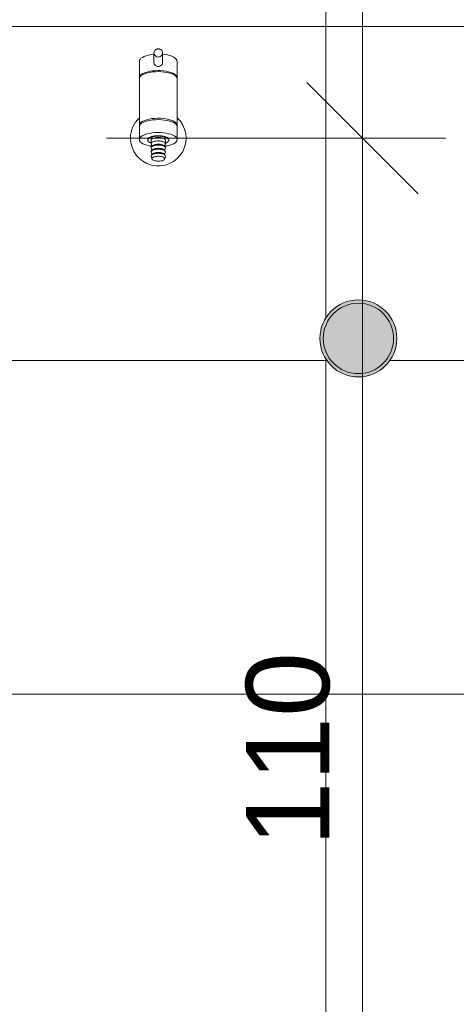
# Model space of a CAD drawing. Header units: metres. Extents: x -2.1 to 42.5, y -15.2 to 5.6.
# Tile 205 of 256: x 7.5 to 7.9, y 0.3 to 1.2. Entities that reach past the tile are written whole.
import ezdxf

# ---------------------------------------------------------------- set-up
doc = ezdxf.new("R2010")
doc.units = ezdxf.units.M
for name, color, linetype, lineweight in [('A-ANNO-DIMS', 7, 'Continuous', 9), ('A-ANNO-DIMS-50', 7, 'Continuous', 9), ('A-DETL-GENF', 7, 'Continuous', 5), ('A-WALL-PATT', 7, 'Continuous', 50), ('P-SANR-FIXT', 7, 'Continuous', 5)]:
    doc.layers.add(name, color=color, linetype=linetype, lineweight=lineweight)
doc.layers.add('A-DETL', color=7, linetype='Continuous', lineweight=5, true_color=0x00a600)
doc.styles.add('Arial', font='arial.ttf', dxfattribs={"height": 0.075})
doc.dimstyles.new('Com_linha__ref__contínua__-_Cor_Vermelha_Arial_1_5mm_2', dxfattribs={"dimscale": 0.3048, "dimtxt": 0.076519, "dimasz": 0.328084, "dimexe": 0.246063, "dimexo": 0.246063, "dimgap": 0.024606, "dimtad": 1, "dimdec": 1, "dimlfac": 100, "dimrnd": 0.1, "dimdsep": 46, "dimtxsty": 'Arial', "dimblk1": 'OBLIQUE', "dimblk2": 'OBLIQUE', "dimsah": 1, "dimcen": 0.09, "dimdle": 0.246063, "dimazin": 0, "dimtfac": 1, "dimtdec": 4, "dimtix": 1, "dimtmove": 0, "dimatfit": 3, "dimfxl": 1, "dimtvp": 1, "dimtolj": 1, "dimtzin": 0, "dimarcsym": 2})

# ---------------------------------------------------------------- blocks, each defined once
blk = doc.blocks.new('TORNEIRA ESFÉRICA PARA MÁQUINA DE LAVAR ROUPA - 1153_C_LNK_Cromado-1957128-C')
at = {"layer": 'P-SANR-FIXT'}
for p, q in [((7.60717, 1.15074), (7.60675, 1.14992)), ((7.60803, 1.15166), (7.60717, 1.15074)), ((7.60927, 1.15252), (7.60803, 1.15166)), ((7.61083, 1.1533), (7.60927, 1.15252)), ((7.6127, 1.15398), (7.61083, 1.1533)), ((7.61483, 1.15455), (7.6127, 1.15398)), ((7.61716, 1.15499), (7.61483, 1.15455)), ((7.61964, 1.15529), (7.61716, 1.15499)), ((7.61964, 1.15649), (7.61964, 1.14789)), ((7.62754, 1.14789), (7.62754, 1.15649)), ((7.62932, 1.15509), (7.62754, 1.15529)), ((7.63169, 1.15469), (7.62932, 1.15509)), ((7.63388, 1.15416), (7.63169, 1.15469)), ((7.63583, 1.15351), (7.63388, 1.15416)), ((7.63749, 1.15276), (7.63583, 1.15351)), ((7.63882, 1.15192), (7.63749, 1.15276)), ((7.6398, 1.15101), (7.63882, 1.15192)), ((7.64039, 1.15006), (7.6398, 1.15101)), ((7.64059, 1.14909), (7.64039, 1.15006)), ((7.60658, 1.14909), (7.60675, 1.14992)), ((7.60658, 1.14909), (7.60658, 1.13356)), ((7.64059, 1.13336), (7.64059, 1.14909)), ((7.64059, 1.13429), (7.64059, 1.14909)), ((7.60658, 1.13429), (7.60678, 1.13526)), ((7.60689, 1.13456), (7.60658, 1.13356)), ((7.60658, 1.13356), (7.60658, 1.09146)), ((7.60678, 1.13526), (7.60738, 1.13621)), ((7.60758, 1.13551), (7.60689, 1.13456)), ((7.60738, 1.13621), (7.60835, 1.13712)), ((7.60864, 1.1364), (7.60758, 1.13551)), ((7.60835, 1.13712), (7.60969, 1.13796)), ((7.61005, 1.13722), (7.60864, 1.1364)), ((7.60969, 1.13796), (7.61135, 1.13871)), ((7.61179, 1.13795), (7.61005, 1.13722)), ((7.61135, 1.13871), (7.61329, 1.13936)), ((7.6138, 1.13857), (7.61179, 1.13795)), ((7.61329, 1.13936), (7.61548, 1.13989)), ((7.61604, 1.13907), (7.6138, 1.13857)), ((7.61548, 1.13989), (7.61786, 1.14029)), ((7.61845, 1.13943), (7.61604, 1.13907)), ((7.61786, 1.14029), (7.62037, 1.14054)), ((7.62099, 1.13966), (7.61845, 1.13943)), ((7.62037, 1.14054), (7.62296, 1.14065)), ((7.6239, 1.13974), (7.62099, 1.13966)), ((7.62296, 1.14065), (7.62557, 1.14061)), ((7.6268, 1.13962), (7.6239, 1.13974)), ((7.62557, 1.14061), (7.62813, 1.14043)), ((7.62932, 1.13936), (7.6268, 1.13962)), ((7.62813, 1.14043), (7.63058, 1.1401)), ((7.63169, 1.13896), (7.62932, 1.13936)), ((7.63058, 1.1401), (7.63286, 1.13963)), ((7.63388, 1.13843), (7.63169, 1.13896)), ((7.63286, 1.13963), (7.63493, 1.13903)), ((7.63583, 1.13778), (7.63388, 1.13843)), ((7.63493, 1.13903), (7.63673, 1.13833)), ((7.63749, 1.13703), (7.63583, 1.13778)), ((7.63673, 1.13833), (7.63823, 1.13753)), ((7.63882, 1.13619), (7.63749, 1.13703)), ((7.63823, 1.13753), (7.63938, 1.13665)), ((7.6398, 1.13528), (7.63882, 1.13619)), ((7.63938, 1.13665), (7.64016, 1.13572)), ((7.64039, 1.13433), (7.6398, 1.13528)), ((7.64016, 1.13572), (7.64059, 1.13464)), ((7.64059, 1.13336), (7.64039, 1.13433)), ((7.64059, 1.09146), (7.64059, 1.13336)), ((7.64059, 1.09146), (7.64059, 1.13336)), ((7.61329, 1.09653), (7.61548, 1.09706)), ((7.61548, 1.09706), (7.61786, 1.09746)), ((7.61786, 1.09746), (7.62037, 1.09771)), ((7.62037, 1.09771), (7.62296, 1.09782)), ((7.62296, 1.09782), (7.62557, 1.09778)), ((7.62557, 1.09778), (7.62813, 1.0976)), ((7.62813, 1.0976), (7.63058, 1.09726)), ((7.63058, 1.09726), (7.63286, 1.0968)), ((7.60658, 1.09146), (7.60678, 1.09243)), ((7.60658, 1.09146), (7.60658, 1.09042)), ((7.60689, 1.09143), (7.60658, 1.09042)), ((7.60658, 1.09042), (7.60658, 1.07863)), ((7.60678, 1.09243), (7.60738, 1.09338)), ((7.60758, 1.09237), (7.60689, 1.09143)), ((7.60738, 1.09338), (7.60835, 1.09429)), ((7.60864, 1.09326), (7.60758, 1.09237)), ((7.60835, 1.09429), (7.60969, 1.09513)), ((7.61005, 1.09408), (7.60864, 1.09326)), ((7.60969, 1.09513), (7.61135, 1.09588)), ((7.61179, 1.09481), (7.61005, 1.09408)), ((7.61135, 1.09588), (7.61329, 1.09653)), ((7.6138, 1.09543), (7.61179, 1.09481)), ((7.61604, 1.09593), (7.6138, 1.09543)), ((7.61845, 1.0963), (7.61604, 1.09593)), ((7.62099, 1.09652), (7.61845, 1.0963)), ((7.6239, 1.0966), (7.62099, 1.09652)), ((7.6268, 1.09648), (7.6239, 1.0966)), ((7.62932, 1.09622), (7.6268, 1.09648)), ((7.63169, 1.09582), (7.62932, 1.09622)), ((7.63388, 1.09529), (7.63169, 1.09582)), ((7.63286, 1.0968), (7.63493, 1.0962)), ((7.63583, 1.09465), (7.63388, 1.09529)), ((7.63493, 1.0962), (7.63673, 1.0955)), ((7.63749, 1.09389), (7.63583, 1.09465)), ((7.63673, 1.0955), (7.63823, 1.0947)), ((7.63882, 1.09305), (7.63749, 1.09389)), ((7.63823, 1.0947), (7.63938, 1.09382)), ((7.6398, 1.09215), (7.63882, 1.09305)), ((7.63938, 1.09382), (7.64016, 1.09289)), ((7.64039, 1.0912), (7.6398, 1.09215)), ((7.64016, 1.09289), (7.64059, 1.09181)), ((7.64059, 1.09022), (7.64039, 1.0912)), ((7.64059, 1.09146), (7.64059, 1.09042)), ((7.64059, 1.07863), (7.64059, 1.09022)), ((7.64059, 1.07863), (7.64059, 1.09022)), ((7.60658, 1.07862), (7.60678, 1.07961)), ((7.60678, 1.07961), (7.60738, 1.08056)), ((7.60738, 1.08056), (7.60835, 1.08146)), ((7.60835, 1.08146), (7.60969, 1.0823)), ((7.60969, 1.0823), (7.61135, 1.08306)), ((7.61135, 1.08306), (7.61329, 1.0837)), ((7.61329, 1.0837), (7.61548, 1.08423)), ((7.61536, 1.08041), (7.61466, 1.07985)), ((7.61466, 1.07939), (7.61536, 1.07995)), ((7.61631, 1.08092), (7.61536, 1.08041)), ((7.61536, 1.07995), (7.61631, 1.08046)), ((7.61548, 1.08423), (7.61786, 1.08463)), ((7.61748, 1.08136), (7.61631, 1.08092)), ((7.61631, 1.08046), (7.61748, 1.0809)), ((7.61884, 1.08172), (7.61748, 1.08136)), ((7.61748, 1.0809), (7.61884, 1.08125)), ((7.61786, 1.08463), (7.62037, 1.08489)), ((7.61947, 1.08001), (7.61869, 1.07971)), ((7.62034, 1.08198), (7.61884, 1.08172)), ((7.61884, 1.08125), (7.62034, 1.08152)), ((7.62039, 1.08025), (7.61947, 1.08001)), ((7.62194, 1.08214), (7.62034, 1.08198)), ((7.62034, 1.08152), (7.62194, 1.08168)), ((7.62037, 1.08489), (7.62296, 1.085)), ((7.6214, 1.08042), (7.62039, 1.08025)), ((7.62248, 1.08053), (7.6214, 1.08042)), ((7.62359, 1.0822), (7.62194, 1.08214)), ((7.62194, 1.08168), (7.62359, 1.08173)), ((7.62359, 1.08057), (7.62248, 1.08053)), ((7.62296, 1.085), (7.62557, 1.08496)), ((7.62524, 1.08214), (7.62359, 1.0822)), ((7.62359, 1.08173), (7.62524, 1.08168)), ((7.6247, 1.08053), (7.62359, 1.08057)), ((7.62578, 1.08042), (7.6247, 1.08053)), ((7.62684, 1.08198), (7.62524, 1.08214)), ((7.62524, 1.08168), (7.62684, 1.08152)), ((7.62557, 1.08496), (7.62813, 1.08477)), ((7.62679, 1.08025), (7.62578, 1.08042)), ((7.6277, 1.08001), (7.62679, 1.08025)), ((7.62834, 1.08172), (7.62684, 1.08198)), ((7.62684, 1.08152), (7.62834, 1.08125)), ((7.62849, 1.07971), (7.6277, 1.08001)), ((7.62813, 1.08477), (7.63058, 1.08444)), ((7.6297, 1.08136), (7.62834, 1.08172)), ((7.62834, 1.08125), (7.6297, 1.0809)), ((7.63087, 1.08092), (7.6297, 1.08136)), ((7.6297, 1.0809), (7.63087, 1.08046)), ((7.63058, 1.08444), (7.63286, 1.08397)), ((7.63182, 1.08041), (7.63087, 1.08092)), ((7.63087, 1.08046), (7.63182, 1.07995)), ((7.63252, 1.07985), (7.63182, 1.08041)), ((7.63182, 1.07995), (7.63252, 1.07939)), ((7.63286, 1.08397), (7.63493, 1.08338)), ((7.63493, 1.08338), (7.63673, 1.08268)), ((7.63673, 1.08268), (7.63823, 1.08188)), ((7.63823, 1.08188), (7.63938, 1.081)), ((7.63938, 1.081), (7.64016, 1.08007)), ((7.64016, 1.08007), (7.64059, 1.07899)), ((7.6068, 1.07763), (7.60658, 1.07862)), ((7.6074, 1.07668), (7.6068, 1.07763)), ((7.60839, 1.07578), (7.6074, 1.07668)), ((7.60973, 1.07494), (7.60839, 1.07578)), ((7.6114, 1.07419), (7.60973, 1.07494)), ((7.61336, 1.07355), (7.6114, 1.07419)), ((7.61555, 1.07302), (7.61336, 1.07355)), ((7.61517, 1.07652), (7.61453, 1.07709)), ((7.61607, 1.07599), (7.61517, 1.07652)), ((7.61794, 1.07263), (7.61555, 1.07302)), ((7.61719, 1.07554), (7.61607, 1.07599)), ((7.61718, 1.07122), (7.61793, 1.06894)), ((7.61719, 1.07817), (7.61719, 1.0749)), ((7.61719, 1.0749), (7.61794, 1.07263)), ((7.61947, 1.07688), (7.61869, 1.07659)), ((7.61869, 1.07306), (7.61947, 1.07336)), ((7.61869, 1.07288), (7.61947, 1.07317)), ((7.62039, 1.07712), (7.61947, 1.07688)), ((7.61947, 1.07336), (7.62039, 1.0736)), ((7.61947, 1.07317), (7.62039, 1.07341)), ((7.61991, 1.07401), (7.62068, 1.07422)), ((7.61991, 1.0703), (7.62068, 1.07051)), ((7.6214, 1.0773), (7.62039, 1.07712)), ((7.62039, 1.0736), (7.6214, 1.07378)), ((7.62039, 1.07341), (7.6214, 1.07359)), ((7.62068, 1.07422), (7.62155, 1.07438)), ((7.62068, 1.07051), (7.62155, 1.07068)), ((7.62248, 1.07741), (7.6214, 1.0773)), ((7.6214, 1.07378), (7.62248, 1.07388)), ((7.6214, 1.07359), (7.62248, 1.0737)), ((7.62155, 1.07438), (7.62248, 1.07449)), ((7.62155, 1.07068), (7.62248, 1.07078)), ((7.62359, 1.07744), (7.62248, 1.07741)), ((7.62248, 1.07449), (7.62344, 1.07453)), ((7.62248, 1.07388), (7.62359, 1.07392)), ((7.62248, 1.0737), (7.62359, 1.07374)), ((7.62248, 1.07078), (7.62344, 1.07082)), ((7.62344, 1.07453), (7.6244, 1.07451)), ((7.62344, 1.07082), (7.6244, 1.0708)), ((7.6247, 1.07741), (7.62359, 1.07744)), ((7.62359, 1.07392), (7.6247, 1.07388)), ((7.62359, 1.07374), (7.6247, 1.0737)), ((7.6244, 1.07451), (7.62534, 1.07442)), ((7.6244, 1.0708), (7.62534, 1.07071)), ((7.62578, 1.0773), (7.6247, 1.07741)), ((7.6247, 1.07388), (7.62578, 1.07378)), ((7.6247, 1.0737), (7.62578, 1.07359)), ((7.62534, 1.07442), (7.62593, 1.07433)), ((7.62534, 1.07071), (7.62593, 1.07062)), ((7.62679, 1.07712), (7.62578, 1.0773)), ((7.62578, 1.07378), (7.62679, 1.0736)), ((7.62578, 1.07359), (7.62679, 1.07341)), ((7.62649, 1.07422), (7.62593, 1.07433)), ((7.62649, 1.07051), (7.62593, 1.07062)), ((7.62727, 1.07401), (7.62649, 1.07422)), ((7.62727, 1.0703), (7.62649, 1.07051)), ((7.6277, 1.07688), (7.62679, 1.07712)), ((7.62679, 1.0736), (7.6277, 1.07336)), ((7.62679, 1.07341), (7.6277, 1.07317)), ((7.6277, 1.07688), (7.62849, 1.07659)), ((7.6277, 1.07336), (7.62849, 1.07306)), ((7.6277, 1.07317), (7.62849, 1.07288)), ((7.62924, 1.07262), (7.62999, 1.0749)), ((7.62994, 1.07475), (7.62924, 1.07262)), ((7.62924, 1.07262), (7.63169, 1.07304)), ((7.63169, 1.07304), (7.62924, 1.07262)), ((7.63, 1.07122), (7.62925, 1.06894)), ((7.62999, 1.0749), (7.62999, 1.07817)), ((7.63087, 1.07588), (7.62999, 1.07554)), ((7.63182, 1.07639), (7.63087, 1.07588)), ((7.63169, 1.07304), (7.63388, 1.07356)), ((7.63388, 1.07356), (7.63169, 1.07304)), ((7.63252, 1.07695), (7.63182, 1.07639)), ((7.63388, 1.07356), (7.63583, 1.07421)), ((7.63583, 1.07421), (7.63388, 1.07356)), ((7.63583, 1.07421), (7.63749, 1.07497)), ((7.63749, 1.07497), (7.63583, 1.07421)), ((7.63749, 1.07497), (7.63882, 1.07581)), ((7.63882, 1.07581), (7.63749, 1.07497)), ((7.63882, 1.07581), (7.6398, 1.07671)), ((7.6398, 1.07671), (7.63882, 1.07581)), ((7.6398, 1.07671), (7.64039, 1.07766)), ((7.64039, 1.07766), (7.6398, 1.07671)), ((7.64039, 1.07766), (7.64059, 1.07863)), ((7.64059, 1.07863), (7.64039, 1.07766)), ((7.61718, 1.06751), (7.61793, 1.06523)), ((7.6172, 1.06378), (7.61777, 1.06129)), ((7.61869, 1.06936), (7.61947, 1.06965)), ((7.61869, 1.06917), (7.61947, 1.06947)), ((7.61869, 1.06565), (7.61947, 1.06594)), ((7.61869, 1.06546), (7.61947, 1.06576)), ((7.61946, 1.06303), (7.62024, 1.06328)), ((7.61947, 1.06965), (7.62039, 1.06989)), ((7.61947, 1.06947), (7.62039, 1.06971)), ((7.61947, 1.06594), (7.62039, 1.06618)), ((7.61947, 1.06576), (7.62039, 1.066)), ((7.61991, 1.06659), (7.62068, 1.0668)), ((7.62024, 1.06328), (7.62113, 1.06347)), ((7.62039, 1.06989), (7.6214, 1.07007)), ((7.62039, 1.06971), (7.6214, 1.06988)), ((7.62039, 1.06618), (7.6214, 1.06636)), ((7.62039, 1.066), (7.6214, 1.06617)), ((7.62068, 1.0668), (7.62155, 1.06697)), ((7.62113, 1.06347), (7.62209, 1.0636)), ((7.6214, 1.07007), (7.62248, 1.07018)), ((7.6214, 1.06988), (7.62248, 1.06999)), ((7.6214, 1.06636), (7.62248, 1.06647)), ((7.6214, 1.06617), (7.62248, 1.06628)), ((7.62155, 1.06697), (7.62248, 1.06707)), ((7.62209, 1.0636), (7.62309, 1.06366)), ((7.62248, 1.07018), (7.62359, 1.07021)), ((7.62248, 1.06999), (7.62359, 1.07003)), ((7.62248, 1.06707), (7.62344, 1.06711)), ((7.62248, 1.06647), (7.62359, 1.0665)), ((7.62248, 1.06628), (7.62359, 1.06632)), ((7.62309, 1.06366), (7.62411, 1.06366)), ((7.62344, 1.06711), (7.6244, 1.06709)), ((7.62359, 1.07021), (7.6247, 1.07018)), ((7.62359, 1.07003), (7.6247, 1.06999)), ((7.62359, 1.0665), (7.6247, 1.06647)), ((7.62359, 1.06632), (7.6247, 1.06628)), ((7.62411, 1.06366), (7.62511, 1.06359)), ((7.6244, 1.06709), (7.62534, 1.06701)), ((7.6247, 1.07018), (7.62578, 1.07007)), ((7.6247, 1.06999), (7.62578, 1.06988)), ((7.6247, 1.06647), (7.62578, 1.06636)), ((7.6247, 1.06628), (7.62578, 1.06617)), ((7.62511, 1.06359), (7.62607, 1.06346)), ((7.62534, 1.06701), (7.62623, 1.06686)), ((7.62578, 1.07007), (7.62679, 1.06989)), ((7.62578, 1.06988), (7.62679, 1.06971)), ((7.62578, 1.06636), (7.62679, 1.06618)), ((7.62578, 1.06617), (7.62679, 1.066)), ((7.62649, 1.0668), (7.62593, 1.06691)), ((7.62607, 1.06346), (7.62695, 1.06327)), ((7.62727, 1.06659), (7.62649, 1.0668)), ((7.62679, 1.06989), (7.6277, 1.06965)), ((7.62679, 1.06971), (7.6277, 1.06947)), ((7.62679, 1.06618), (7.6277, 1.06594)), ((7.62679, 1.066), (7.6277, 1.06576)), ((7.62695, 1.06327), (7.62773, 1.06303)), ((7.6277, 1.06965), (7.62849, 1.06936)), ((7.6277, 1.06947), (7.62849, 1.06917)), ((7.6277, 1.06594), (7.62849, 1.06565)), ((7.6277, 1.06576), (7.62849, 1.06546)), ((7.62925, 1.06523), (7.63, 1.06751)), ((7.62941, 1.06129), (7.62996, 1.06372)), ((7.62067, 1.05958), (7.61983, 1.0598)), ((7.62159, 1.05942), (7.62067, 1.05958)), ((7.62257, 1.05932), (7.62159, 1.05942)), ((7.62385, 1.05928), (7.62257, 1.05932)), ((7.62511, 1.05937), (7.62385, 1.05928)), ((7.62607, 1.0595), (7.62511, 1.05937)), ((7.62695, 1.05969), (7.62607, 1.0595)), ((7.62773, 1.05993), (7.62695, 1.05969))]:
    blk.add_line(p, q, dxfattribs=at)
for centre, radius, start, end in [((7.62359, 1.15605), 0.0041, 37.90496, 142.09504), ((7.62359, 1.15604), 0.0041, 37.90496, 142.09504), ((7.62301, 1.1565), 0.00337, 142.09504, 180), ((7.62301, 1.15649), 0.00337, 142.09504, 180), ((7.62301, 1.15649), 0.00337, 180, 217.90496), ((7.62359, 1.15694), 0.0041, 217.90496, 322.09504), ((7.62417, 1.1565), 0.00337, 358.90679, 37.90496), ((7.62417, 1.15649), 0.00337, 0, 37.90496), ((7.62417, 1.15649), 0.00337, 322.09504, 0), ((7.62301, 1.14789), 0.00337, 180, 256), ((7.62359, 1.14869), 0.00431, 251.11446, 288.88554), ((7.62417, 1.14789), 0.00337, 284, 0), ((7.62359, 1.08), 0.025, 132.85868, 180), ((7.62359, 1.08), 0.025, 180, 47.14132), ((7.61621, 1.07839), 0.00214, 136.79432, 185.87343), ((7.61561, 1.0782), 0.00152, 128.77652, 181.22348), ((7.61977, 1.07682), 0.00308, 110.53628, 135.46372), ((7.62741, 1.07682), 0.00308, 44.53628, 69.46372), ((7.63096, 1.07839), 0.00214, 354.12657, 43.20568), ((7.63157, 1.0782), 0.00152, 358.77652, 51.22348), ((7.61571, 1.0782), 0.00162, 181.22348, 223.46156), ((7.62358, 1.08011), 0.01027, 224.58462, 232.39321), ((7.61856, 1.07137), 0.00139, 135.46372, 185.95614), ((7.61845, 1.07123), 0.00127, 137.85978, 180.24484), ((7.61853, 1.07804), 0.00135, 135.46372, 174.44592), ((7.61853, 1.07492), 0.00135, 135.46372, 174.44592), ((7.61974, 1.07005), 0.00302, 110.53628, 137.85978), ((7.61977, 1.0737), 0.00308, 110.53628, 135.46372), ((7.61977, 1.07018), 0.00308, 110.53628, 135.46372), ((7.61997, 1.07165), 0.00219, 125.19748, 149.51904), ((7.62094, 1.07027), 0.00388, 105.52646, 125.13296), ((7.62623, 1.07027), 0.00388, 54.86704, 74.47354), ((7.6272, 1.07165), 0.00219, 30.43051, 54.80252), ((7.62741, 1.0737), 0.00308, 44.53628, 69.46372), ((7.62742, 1.07021), 0.00305, 44.53628, 69.46372), ((7.62743, 1.07005), 0.00302, 44.53628, 69.46372), ((7.62855, 1.07115), 0.00145, 2.69023, 44.53628), ((7.62858, 1.07135), 0.00143, 354.9516, 44.53628), ((7.62864, 1.07804), 0.00135, 5.55404, 44.53628), ((7.62864, 1.07492), 0.00135, 5.55404, 44.53628), ((7.6236, 1.08011), 0.01027, 307.57269, 315.42433), ((7.63147, 1.0782), 0.00162, 316.53844, 358.77652), ((7.61856, 1.06766), 0.00139, 135.46372, 185.95592), ((7.61856, 1.06395), 0.00139, 135.46372, 185.95592), ((7.61845, 1.06752), 0.00127, 137.85978, 180.24468), ((7.61845, 1.06381), 0.00127, 137.85978, 180.24468), ((7.61974, 1.06634), 0.00302, 110.53628, 137.85978), ((7.61974, 1.06263), 0.00302, 110.53628, 137.85978), ((7.61977, 1.06647), 0.00308, 110.53628, 135.46372), ((7.61977, 1.06276), 0.00308, 110.53628, 135.46372), ((7.61866, 1.06147), 0.000908, 138.49389, 191.09953), ((7.62044, 1.05989), 0.00329, 107.50611, 138.49389), ((7.61997, 1.06794), 0.00219, 125.19748, 149.51923), ((7.61997, 1.06424), 0.00219, 125.19748, 149.51899), ((7.62094, 1.06656), 0.00388, 105.52646, 125.13296), ((7.62094, 1.06285), 0.00388, 105.52644, 125.13296), ((7.62623, 1.06656), 0.00388, 54.86704, 74.47354), ((7.62623, 1.06285), 0.00388, 54.86704, 74.47354), ((7.62623, 1.06285), 0.00388, 54.86704, 74.47354), ((7.62674, 1.05989), 0.00329, 41.50611, 72.49389), ((7.6272, 1.06794), 0.00219, 30.43032, 54.80252), ((7.6272, 1.06424), 0.00219, 30.43056, 54.80252), ((7.62742, 1.0665), 0.00305, 44.53628, 69.46372), ((7.62743, 1.06634), 0.00302, 44.53628, 69.46372), ((7.62742, 1.06279), 0.00305, 44.53628, 69.46372), ((7.62743, 1.06263), 0.00302, 44.53628, 69.46372), ((7.62852, 1.06147), 0.000908, 348.90032, 41.50611), ((7.62855, 1.06744), 0.00145, 2.69023, 44.53628), ((7.62855, 1.06374), 0.00145, 2.69023, 44.53628), ((7.62858, 1.06764), 0.00143, 354.9516, 44.53628), ((7.62858, 1.06393), 0.00143, 354.9516, 44.53628), ((7.61927, 1.06178), 0.00156, 198.12169, 232.9904), ((7.62093, 1.06397), 0.00431, 232.9904, 255.30229), ((7.62627, 1.06397), 0.00431, 284.69771, 307.0096), ((7.62792, 1.06178), 0.00156, 307.0096, 341.87831)]:
    blk.add_arc(centre, radius, start, end, dxfattribs=at)
blk = doc.blocks.new('DIMBLOCK33-C')
at = {"layer": 'A-ANNO-DIMS-50', "color": 242, "true_color": 0xbd2b2e, "transparency": 16777216}
for p, q in [((7.80729, 1.08), (7.75729, 1.13)), ((7.80729, 1.08), (7.57711, 1.08)), ((7.80729, -0.095), (7.80729, 1.08)), ((7.80729, 1.08), (7.85729, 1.03)), ((7.80729, 1.08), (7.88229, 1.08)), ((7.80729, -0.02), (7.75729, 0.03)), ((7.80729, -0.02), (7.73229, -0.02)), ((7.80729, -0.02), (7.85729, -0.07)), ((7.80729, -0.02), (7.81158, -0.02))]:
    blk.add_line(p, q, dxfattribs=at)
at = {"layer": 'A-ANNO-DIMS-50', "color": 0, "transparency": 16777216, "insert": (7.70242, 0.44347), "char_height": 0.075, "width": 0.207662, "attachment_point": 1, "rotation": 90, "line_spacing_factor": 0.941778, "style": 'Arial'}
blk.add_mtext('110', dxfattribs=at)
blk = doc.blocks.new('_Oblique')
at = {"color": 0, "linetype": 'ByBlock', "lineweight": -2}
blk.add_line((-0.5, -0.5), (0.5, 0.5), dxfattribs=at)
blk = doc.blocks.new('DIMBLOCK34-C')
at = {"layer": 'A-ANNO-DIMS-50', "color": 242, "true_color": 0xbd2b2e, "transparency": 16777216}
for p, q in [((7.80729, 1.08), (7.80729, 1.555)), ((7.80729, 1.48), (7.75729, 1.53)), ((7.80729, 1.48), (7.73229, 1.48)), ((7.80729, 1.48), (7.85729, 1.43)), ((7.80729, 1.48), (7.81158, 1.48)), ((7.80729, 1.08), (7.75729, 1.13)), ((7.80729, 1.08), (7.57711, 1.08)), ((7.80729, 1.08), (7.85729, 1.03)), ((7.80729, 1.08), (7.88229, 1.08))]:
    blk.add_line(p, q, dxfattribs=at)
at = {"layer": 'A-ANNO-DIMS-50', "color": 0, "transparency": 16777216, "insert": (7.70242, 1.22232), "char_height": 0.075, "width": 0.1384414, "attachment_point": 1, "rotation": 90, "line_spacing_factor": 0.941778, "style": 'Arial'}
blk.add_mtext('40', dxfattribs=at)

msp = doc.modelspace()

# ---------------------------------------------------------------- hatches: boundary and pattern name
at = {"layer": 'A-DETL-GENF', "true_color": 0xffffff}
h = msp.add_hatch(color=7, dxfattribs=at)
h.paths.add_polyline_path([(7.80359, 0.8654), (7.81255, 0.86658), (7.82089, 0.87004), (7.82806, 0.87553), (7.83412, 0.88405), (7.83701, 0.89104), (7.83819, 0.9), (7.83701, 0.90896), (7.83356, 0.9173), (7.82806, 0.92447), (7.81939, 0.93059), (7.81255, 0.93342), (7.80359, 0.9346), (7.79464, 0.93342), (7.78513, 0.92908), (7.77913, 0.92447), (7.77307, 0.91595), (7.77017, 0.90896), (7.76899, 0.9), (7.77017, 0.89104), (7.77363, 0.8827), (7.78023, 0.87469), (7.78779, 0.86941), (7.79541, 0.86648)])
h.paths.add_polyline_path([(7.80359, 0.8684), (7.79541, 0.86948), (7.78779, 0.87263), (7.78023, 0.87899), (7.77623, 0.8842), (7.77307, 0.89182), (7.77217, 0.90131), (7.77307, 0.90818), (7.77623, 0.9158), (7.78125, 0.92234), (7.78779, 0.92737), (7.79541, 0.93052), (7.80359, 0.9316), (7.81255, 0.9302), (7.81939, 0.92737), (7.82594, 0.92234), (7.83096, 0.9158), (7.83412, 0.90818), (7.83519, 0.9), (7.83379, 0.89104), (7.83096, 0.8842), (7.82489, 0.87685), (7.81939, 0.87263), (7.81177, 0.86948)])
msp.add_hatch(color=7, dxfattribs=at).paths.add_polyline_path([(7.80359, 0.8684), (7.81255, 0.8698), (7.81939, 0.87263), (7.82594, 0.87766), (7.83096, 0.8842), (7.83412, 0.89182), (7.83519, 0.9), (7.83379, 0.90896), (7.83096, 0.9158), (7.82489, 0.92315), (7.81939, 0.92737), (7.81177, 0.93052), (7.80359, 0.9316), (7.79464, 0.9302), (7.78779, 0.92737), (7.78023, 0.92101), (7.77623, 0.9158), (7.77307, 0.90818), (7.77217, 0.89869), (7.77339, 0.89104), (7.77623, 0.8842), (7.78125, 0.87766), (7.78779, 0.87263), (7.79541, 0.86948)])
at = {"layer": 'A-WALL-PATT', "lineweight": 5, "true_color": 0x808080}
h = msp.add_hatch(dxfattribs=at)
h.set_pattern_fill('FP_5', color=8, style=0, pattern_type=2)
h.set_pattern_definition([(0, (7.774, 0.58), (0, 0.3), []), (90, (7.774, 0.58), (-0.4, 2e-17), [])])
h.paths.add_polyline_path([(6.82569, -0.02), (7.47234, -0.02), (7.47234, -0.017), (7.47292, -0.017), (7.47292, -0.01559), (7.47395, -0.01561), (7.47434, -0.015), (7.59284, -0.015), (7.59322, -0.01561), (7.59323, -0.01561), (7.59425, -0.01561), (7.59425, -0.017), (7.59484, -0.017), (7.59484, -0.02), (8.17159, -0.02), (8.17159, 0.08), (8.17359, 0.08), (8.17359, 1.48), (6.17359, 1.48), (6.17359, 0.95), (6.82369, 0.95), (6.82369, 0.87778), (6.82659, 0.88), (7.34719, 0.88), (7.34749, 0.91772), (7.34919, 0.91772), (7.34895, 0.9695), (7.34767, 0.98425), (7.33993, 1.00812), (7.33045, 1.02361), (7.32168, 1.03195), (7.31206, 1.03739), (7.30148, 1.04022), (7.2891, 1.03857), (7.28807, 1.03842), (7.2875, 1.03804), (7.2841, 1.03325), (7.28233, 1.02866), (7.28148, 1.02256), (7.28032, 1.00741), (7.27513, 1.00804), (7.2666, 1.00833), (7.26818, 1.02929), (7.27059, 1.03712), (7.2731, 1.04176), (7.27573, 1.04516), (7.28004, 1.04946), (7.28803, 1.05288), (7.30063, 1.05409), (7.31071, 1.05194), (7.32609, 1.04588), (7.33719, 1.03632), (7.34266, 1.02984), (7.34769, 1.02281), (7.35529, 1.00777), (7.36007, 0.99251), (7.36319, 0.96593), (7.36376, 0.91772), (7.36519, 0.91772), (7.36519, 0.90187), (7.37538, 0.90187), (7.37538, 0.91202), (7.38577, 0.9115), (7.38763, 0.89877), (7.39479, 0.89877), (7.39479, 0.88877), (7.38749, 0.88877), (7.38749, 0.88776), (7.38635, 0.88), (7.42209, 0.8796), (7.42359, 0.877), (7.42359, 0.62), (7.42173, 0.60972), (7.41729, 0.60027), (7.41056, 0.59229), (7.402, 0.58631), (7.39218, 0.58275), (7.34224, 0.57279), (7.33594, 0.56958), (7.32928, 0.56723), (7.26074, 0.55763), (7.18853, 0.55103), (7.18761, 0.55079), (7.1833, 0.55067), (7.17239, 0.55317), (7.13829, 0.55188), (7.13829, 0.53221), (7.14329, 0.52721), (7.13999, 0.52391), (7.14424, 0.52065), (7.14888, 0.5146), (7.1518, 0.50756), (7.15279, 0.5), (7.1518, 0.49244), (7.14818, 0.48449), (7.1387, 0.47179), (7.14329, 0.46721), (7.13829, 0.46221), (7.14329, 0.45721), (7.13829, 0.45221), (7.14329, 0.44721), (7.13829, 0.44221), (7.14329, 0.43721), (7.13829, 0.43221), (7.14329, 0.42721), (7.13829, 0.42221), (7.14329, 0.41721), (7.13829, 0.41221), (7.14329, 0.40721), (7.13829, 0.40221), (7.14329, 0.39721), (7.13829, 0.39221), (7.14329, 0.38721), (7.13829, 0.38221), (7.14329, 0.37721), (7.13829, 0.37221), (7.14329, 0.36721), (7.13829, 0.36221), (7.14329, 0.35721), (7.13829, 0.35221), (7.14329, 0.34721), (7.13846, 0.34203), (7.14279, 0.33771), (7.14115, 0.3332), (7.13829, 0.32905), (7.1349, 0.326), (7.13065, 0.32374), (7.12599, 0.32258), (7.12119, 0.32258), (7.11653, 0.32374), (7.11229, 0.326), (7.10872, 0.32921), (7.10604, 0.3332), (7.1044, 0.33771), (7.10872, 0.34239), (7.1039, 0.34721), (7.1089, 0.35221), (7.1039, 0.35721), (7.1089, 0.36221), (7.1039, 0.36721), (7.1089, 0.37221), (7.1039, 0.37721), (7.1089, 0.38221), (7.1039, 0.38721), (7.1089, 0.39221), (7.1039, 0.39721), (7.1089, 0.40221), (7.1039, 0.40721), (7.1089, 0.41221), (7.1039, 0.41721), (7.1089, 0.42221), (7.1039, 0.42721), (7.1089, 0.43221), (7.1039, 0.43721), (7.1089, 0.44221), (7.1039, 0.44721), (7.1089, 0.45221), (7.1039, 0.45721), (7.1089, 0.46221), (7.1039, 0.46721), (7.1089, 0.47221), (7.10408, 0.47739), (7.1047, 0.47801), (7.10295, 0.47935), (7.09829, 0.48545), (7.09539, 0.49244), (7.09439, 0.5), (7.09539, 0.50756), (7.09956, 0.51624), (7.10423, 0.52164), (7.1072, 0.52391), (7.1039, 0.52721), (7.1089, 0.53232), (7.1089, 0.55222), (7.07199, 0.55317), (7.05807, 0.55087), (7.0539, 0.55197), (6.98243, 0.55817), (6.9179, 0.56723), (6.91123, 0.56958), (6.90494, 0.57279), (6.85499, 0.58275), (6.84518, 0.58631), (6.83662, 0.59229), (6.82989, 0.60027), (6.82544, 0.60972), (6.82369, 0.61945), (6.82369, 0.08), (6.82569, 0.08)])
h.paths.add_polyline_path([(7.80359, 0.8654), (7.79464, 0.86658), (7.78629, 0.87004), (7.77913, 0.87553), (7.77301, 0.8842), (7.77017, 0.89104), (7.76899, 0.9), (7.77017, 0.90896), (7.77363, 0.9173), (7.78023, 0.92531), (7.78779, 0.93059), (7.79464, 0.93342), (7.80359, 0.9346), (7.81255, 0.93342), (7.82205, 0.92908), (7.82806, 0.92447), (7.83412, 0.91595), (7.83701, 0.90896), (7.83819, 0.9), (7.83701, 0.89104), (7.83356, 0.8827), (7.82806, 0.87553), (7.81939, 0.86941), (7.81255, 0.86658)])
h.paths.add_polyline_path([(7.37341, 0.88), (7.37538, 0.88), (7.37487, 0.88587), (7.36519, 0.88546), (7.36519, 0.88), (7.37205, 0.88)])
h.paths.add_polyline_path([(7.37047, 0.89877), (7.37087, 0.89914), (7.37087, 0.89952)])
h.paths.add_polyline_path([(7.27706, 1.00713), (7.27059, 1.00815), (7.27946, 1.00757), (7.27853, 1.00715)])
h.paths.add_polyline_path([(7.9747, 1.02059), (7.93414, 1.02059), (7.93414, 1.14), (8.01304, 1.14), (8.01304, 1.02059), (7.99209, 1.02059)])
h.paths.add_polyline_path([(7.29029, 1.03916), (7.29085, 1.03931), (7.29046, 1.03925)])
h.paths.add_polyline_path([(7.62149, 1.05509), (7.61397, 1.05709), (7.60853, 1.06024), (7.6041, 1.0646), (7.6009, 1.0699), (7.59911, 1.07581), (7.59879, 1.08198), (7.59912, 1.08511), (7.60067, 1.09), (7.6032, 1.09447), (7.60658, 1.09833), (7.60658, 1.14909), (7.60803, 1.15166), (7.61083, 1.1533), (7.61716, 1.15499), (7.61964, 1.15529), (7.61964, 1.15649), (7.62203, 1.15984), (7.62412, 1.16012), (7.62607, 1.15931), (7.62754, 1.15529), (7.63388, 1.15416), (7.63882, 1.15192), (7.64059, 1.14909), (7.64059, 1.09833), (7.64457, 1.0936), (7.64726, 1.08804), (7.64842, 1.08), (7.64765, 1.07387), (7.64539, 1.06811), (7.64176, 1.06308), (7.63696, 1.05908), (7.63359, 1.05709), (7.62766, 1.05533)])
h.paths.add_polyline_path([(7.96346, 1.0597), (7.96488, 1.06029), (7.96546, 1.0617), (7.96488, 1.06312), (7.96346, 1.0637), (7.96205, 1.06312), (7.96146, 1.0617), (7.96205, 1.06029), (7.96295, 1.05977)])
h.paths.add_polyline_path([(7.98371, 1.0597), (7.98513, 1.06029), (7.98571, 1.0617), (7.98513, 1.06312), (7.98371, 1.0637), (7.9823, 1.06312), (7.98171, 1.0617), (7.9823, 1.06029), (7.9832, 1.05977)])
h.paths.add_polyline_path([(7.95609, 1.06127), (7.95561, 1.06626), (7.95604, 1.0617)])
h.paths.add_polyline_path([(7.97359, 1.06198), (7.975, 1.06256), (7.97559, 1.06398), (7.975, 1.06539), (7.97359, 1.06598), (7.97217, 1.06539), (7.97159, 1.06398), (7.97217, 1.06256), (7.97307, 1.06204)])
h.paths.add_polyline_path([(7.96346, 1.0963), (7.96488, 1.09688), (7.96546, 1.0983), (7.96488, 1.09971), (7.96346, 1.1003), (7.96205, 1.09971), (7.96146, 1.0983), (7.96205, 1.09688), (7.96295, 1.09637)])
h.paths.add_polyline_path([(7.98371, 1.0963), (7.98513, 1.09688), (7.98571, 1.0983), (7.98513, 1.09971), (7.98371, 1.1003), (7.9823, 1.09971), (7.98171, 1.0983), (7.9823, 1.09688), (7.9832, 1.09637)])
h.paths.add_polyline_path([(7.95609, 1.09787), (7.95564, 1.10257), (7.95604, 1.0983)])
h.paths.add_polyline_path([(7.97359, 1.09857), (7.975, 1.09916), (7.97559, 1.10057), (7.975, 1.10198), (7.97359, 1.10257), (7.97217, 1.10198), (7.97159, 1.10057), (7.97217, 1.09916), (7.97307, 1.09864)])

# ---------------------------------------------------------------- linework, layer by layer
at = {"layer": 'A-DETL', "color": 7}
for radius, start, end in [(0.0346, 360, 180), (0.0316, 0, 180), (0.0346, 180, 0), (0.0316, 180, 360)]:
    msp.add_arc((7.80359, 0.9), radius, start, end, dxfattribs=at)

# ---------------------------------------------------------------- block references
at = {"layer": 'P-SANR-FIXT'}
msp.add_blockref('TORNEIRA ESFÉRICA PARA MÁQUINA DE LAVAR ROUPA - 1153_C_LNK_Cromado-1957128-C', (0, 0), dxfattribs=at)

# ---------------------------------------------------------------- dimensions: what is measured, and where the dimension line sits
at = {"layer": 'A-ANNO-DIMS', "color": 242, "true_color": 0xbd2b2e}
for base, p1, p2, override, picture, middle in [((7.80729, 1.48), (7.50211, 1.08), (7.73658, 1.48), {"dimpost": '<>', "dimfxl": 0.463655}, 'DIMBLOCK34-C', (7.7615, 1.28)), ((7.80729, 1.08), (7.73658, -0.02), (7.50211, 1.08), {"dimpost": '<>', "dimfxl": 1.124712}, 'DIMBLOCK33-C', (7.7615, 0.53))]:
    dim = msp.add_linear_dim(base=base, p1=p1, p2=p2, angle=90, dimstyle='Com_linha__ref__contínua__-_Cor_Vermelha_Arial_1_5mm_2', override=override, dxfattribs=at)
    dim.commit()
    dim.dimension.update_dxf_attribs({"geometry": picture, "text_midpoint": middle})

doc.saveas('drawing.dxf')
